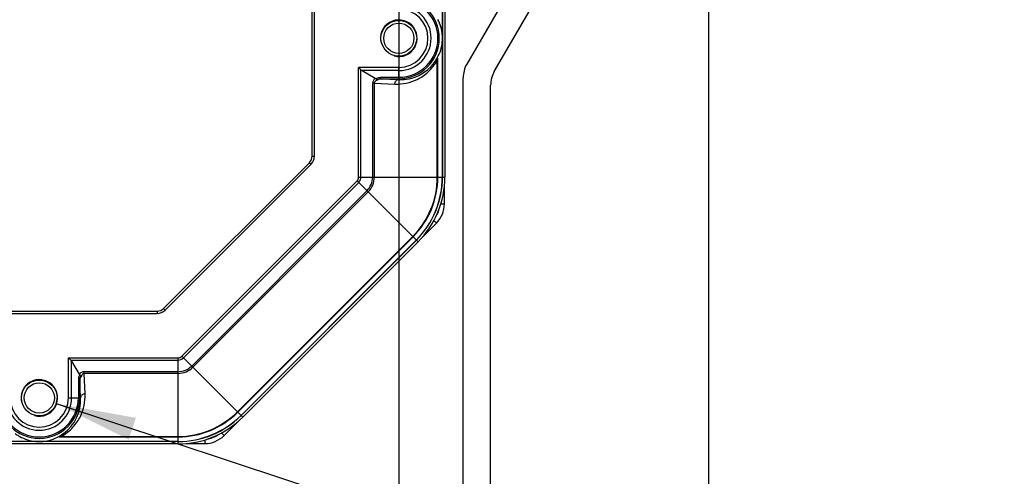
# Model space of a CAD drawing. Header units: millimetres. Extents: x 0 to 420, y 0 to 297.
# Tile 10 of 50: x 140 to 183, y 170 to 190. Entities that reach past the tile are written whole.
import ezdxf

# ---------------------------------------------------------------- set-up
doc = ezdxf.new("R2010")
doc.units = ezdxf.units.MM
doc.header["$LTSCALE"] = 23.1
doc.layers.get('0').update_dxf_attribs({"linetype": 'CONTINUOUS'})
doc.layers.add('02___PRT_ALL_AXES', color=7, linetype='CONTINUOUS')
doc.layers.add('DIM_PILOTEES', color=7, linetype='CONTINUOUS')
doc.styles.get("Standard").update_dxf_attribs({"font": 'txt', "width": 0.7})
doc.dimstyles.new('DIMSTYLE_1', dxfattribs={"dimtxt": 2.5, "dimasz": 3.5, "dimexe": 2, "dimexo": 0, "dimtad": 1, "dimlfac": 2.5, "dimdsep": 46, "dimtxsty": 'Standard', "dimblk": '_FILLED', "dimblk1": '_FILLED', "dimblk2": '_FILLED', "dimcen": 0.09, "dimazin": 2, "dimtp": 0.5, "dimtm": 0.5, "dimtfac": 1, "dimtofl": 0, "dimtmove": 0, "dimatfit": 3, "dimldrblk": '_FILLED', "dimfxl": 0, "dimtolj": 1, "dimarcsym": 0})
doc.dimstyles.new('DIMSTYLE_2', dxfattribs={"dimtxt": 2.5, "dimasz": 3.5, "dimexe": 2, "dimexo": 0, "dimtad": 1, "dimdec": 1, "dimlfac": 2.5, "dimdsep": 46, "dimtxsty": 'Standard', "dimblk": '_FILLED', "dimblk1": '_FILLED', "dimblk2": '_FILLED', "dimcen": 0.09, "dimazin": 2, "dimtp": 0.5, "dimtm": 0.5, "dimtfac": 1, "dimtdec": 1, "dimtofl": 0, "dimtmove": 0, "dimatfit": 3, "dimldrblk": '_FILLED', "dimfxl": 0, "dimtolj": 1, "dimarcsym": 0})
doc.dimstyles.new('DIMSTYLE_4', dxfattribs={"dimtxt": 2.5, "dimasz": 3.5, "dimexe": 2, "dimexo": 0, "dimtad": 1, "dimlfac": 2.5, "dimdsep": 46, "dimtxsty": 'Standard', "dimblk": '_FILLED', "dimblk1": '_FILLED', "dimblk2": '_FILLED', "dimcen": 0.09, "dimazin": 2, "dimtp": 0.1, "dimtm": 0.1, "dimtfac": 1, "dimtofl": 0, "dimtmove": 0, "dimatfit": 3, "dimldrblk": '_FILLED', "dimfxl": 0, "dimtolj": 1, "dimarcsym": 0})

# ---------------------------------------------------------------- blocks, each defined once
blk = doc.blocks.new('_FILLED')
at = {"color": 0, "linetype": 'ByBlock'}
blk.add_solid([(0, 0), (-1, 0.143), (-1, -0.143)], dxfattribs=at)
blk = doc.blocks.new('*D1')
at = {"layer": 'DIM_PILOTEES', "color": 2, "linetype": 'Continuous'}
for p, q in [((63.929, 210.222), (63.929, 113.282)), ((170.409, 210.222), (170.409, 113.282)), ((63.929, 115.282), (117.169, 115.282)), ((170.409, 115.282), (117.169, 115.282))]:
    blk.add_line(p, q, dxfattribs=at)
at = {"layer": 'DIM_PILOTEES', "color": 2, "linetype": 'Continuous', "xscale": 3.5, "yscale": 3.5, "zscale": 3.5, "rotation": 180}
blk.add_blockref('_FILLED', (63.929, 115.282), dxfattribs=at)
at = {"layer": 'DIM_PILOTEES', "color": 2, "linetype": 'Continuous', "xscale": 3.5, "yscale": 3.5, "zscale": 3.5}
blk.add_blockref('_FILLED', (170.409, 115.282), dxfattribs=at)
at = {"layer": 'DIM_PILOTEES', "color": 2, "linetype": 'Continuous', "insert": (117.169, 118.407), "char_height": 2.5, "width": 13.92857, "attachment_point": 2, "line_spacing_factor": 0.9}
blk.add_mtext('{\\ftxt;\\W0.0001;\\H0.0001;\\~}{\\ftxt;\\W3.7142857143;\\H2.5; }{\\ftxt;\\W0.0001;\\H0.0001;\\~}', dxfattribs=at)
blk = doc.blocks.new('*D6')
at = {"layer": 'DIM_PILOTEES', "color": 2, "linetype": 'Continuous'}
for p, q in [((77.46, 236.788), (77.46, 129.632)), ((156.878, 236.788), (156.878, 129.632)), ((77.46, 131.632), (117.169, 131.632)), ((156.878, 131.632), (117.169, 131.632))]:
    blk.add_line(p, q, dxfattribs=at)
at = {"layer": 'DIM_PILOTEES', "color": 2, "linetype": 'Continuous', "xscale": 3.5, "yscale": 3.5, "zscale": 3.5, "rotation": 180}
blk.add_blockref('_FILLED', (77.46, 131.632), dxfattribs=at)
at = {"layer": 'DIM_PILOTEES', "color": 2, "linetype": 'Continuous', "xscale": 3.5, "yscale": 3.5, "zscale": 3.5}
blk.add_blockref('_FILLED', (156.878, 131.632), dxfattribs=at)
at = {"layer": 'DIM_PILOTEES', "color": 2, "linetype": 'Continuous', "insert": (117.169, 134.757), "char_height": 2.5, "width": 12.85714, "attachment_point": 2, "line_spacing_factor": 0.9}
blk.add_mtext('{\\ftxt;\\W0.0001;\\H0.0001;\\~}{\\ftxt;\\W3.4285714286;\\H2.5; }{\\ftxt;\\W0.0001;\\H0.0001;\\~}', dxfattribs=at)
blk = doc.blocks.new('*D8')
at = {"layer": 'DIM_PILOTEES', "color": 2, "linetype": 'Continuous'}
blk.add_line((141.91, 172.834), (181.282, 159.81), dxfattribs=at)
at = {"layer": 'DIM_PILOTEES', "color": 2, "linetype": 'Continuous', "xscale": 3.5, "yscale": 3.5, "zscale": 3.5, "rotation": 161.6951397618}
blk.add_blockref('_FILLED', (141.91, 172.834), dxfattribs=at)
at = {"layer": 'DIM_PILOTEES', "color": 2, "linetype": 'Continuous', "insert": (171.074, 166.478), "char_height": 2.5, "width": 17.67857, "attachment_point": 1, "rotation": 341.6951, "line_spacing_factor": 0.9}
blk.add_mtext('{\\ftxt;\\W0.0001;\\H0.0001;\\~}{\\ftxt;\\W4.7142857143;\\H2.5; }{\\ftxt;\\W0.0001;\\H0.0001;\\~}', dxfattribs=at)

msp = doc.modelspace()

# ---------------------------------------------------------------- linework, layer by layer
at = {"color": 7, "linetype": 'Continuous'}
for p, q in [((158.7865, 242.8514), (158.7865, 182.7251)), ((158.889, 242.8514), (158.889, 182.7251)), ((153.089, 183.6364), (153.089, 241.9401)), ((153.189, 183.6364), (153.189, 241.9401)), ((158.7789, 236.6331), (158.7789, 188.9433)), ((163.5283, 194.0313), (159.8498, 187.66)), ((161.0498, 187.3385), (164.7283, 193.7098)), ((158.7789, 188.6331), (158.7789, 182.7251)), ((158.5603, 187.8356), (158.5801, 187.8356)), ((158.5603, 182.7251), (158.5603, 187.8356)), ((158.5801, 182.7251), (158.5801, 187.8356)), ((156.8778, 187.515), (155.1232, 187.515)), ((155.2227, 187.4155), (155.1232, 187.515)), ((155.1232, 182.7251), (155.1232, 187.515)), ((155.2227, 182.7251), (155.2227, 187.4155)), ((156.8778, 187.3754), (155.2755, 187.3754)), ((155.2755, 187.3754), (155.8444, 187.0407)), ((156.8778, 186.9857), (156.8778, 187.515)), ((155.8056, 186.826), (155.7325, 186.826)), ((155.7325, 186.826), (155.7325, 182.7251)), ((155.8056, 186.826), (156.7053, 186.7858)), ((155.8056, 186.826), (155.8056, 182.7251)), ((156.0872, 187.0814), (156.8778, 187.0814)), ((156.0872, 187.0814), (156.0872, 187.0211)), ((156.0872, 187.0211), (156.8778, 187.0211)), ((156.0872, 187.0211), (156.8778, 186.9857)), ((159.689, 143.5882), (159.689, 187.06)), ((160.889, 143.5882), (160.889, 186.7385)), ((146.6038, 176.9854), (152.9719, 183.3535)), ((146.6745, 176.9147), (153.0426, 183.2828)), ((152.9719, 183.3535), (153.0426, 183.2828)), ((153.089, 183.6364), (153.189, 183.6364)), ((147.3978, 174.9027), (155.0546, 182.5595)), ((147.4681, 174.8323), (155.1249, 182.4892)), ((157.7175, 179.8967), (155.0546, 182.5595)), ((155.1232, 182.7251), (158.889, 182.7251)), ((155.4855, 182.1287), (147.8286, 174.4718)), ((155.5372, 182.077), (147.8803, 174.4201)), ((158.8713, 181.5611), (158.8713, 182.3696)), ((158.7157, 181.5611), (158.8713, 181.5611)), ((157.8478, 180.0407), (158.52, 180.7129)), ((158.4079, 180.825), (158.52, 180.7129)), ((149.8282, 172.4723), (157.485, 180.1291)), ((149.8421, 172.4583), (157.499, 180.1151)), ((157.6396, 179.9746), (149.9827, 172.3177)), ((157.645, 179.9692), (149.9881, 172.3123)), ((157.7175, 179.8967), (150.0606, 172.2398)), ((88.0172, 176.8682), (146.3209, 176.8682)), ((146.3209, 176.8682), (146.3209, 176.7682)), ((146.6038, 176.9854), (146.6745, 176.9147)), ((88.0172, 176.7682), (146.3209, 176.7682)), ((142.4423, 174.8341), (147.2322, 174.8341)), ((142.5418, 174.7346), (142.4423, 174.8341)), ((142.4423, 173.0795), (142.4423, 174.8341)), ((142.5418, 174.7346), (142.519, 174.7572)), ((142.5418, 174.7346), (147.2322, 174.7346)), ((142.5819, 174.6818), (142.9165, 174.1129)), ((142.5819, 173.0795), (142.5819, 174.6818)), ((147.2322, 171.0682), (147.2322, 174.8341)), ((150.0606, 172.2398), (147.3978, 174.9027)), ((142.9362, 173.8701), (142.8759, 173.8701)), ((142.8759, 173.8701), (142.8759, 173.0795)), ((142.9716, 173.0795), (142.9362, 173.8701)), ((142.9362, 173.8701), (142.9362, 173.0795)), ((147.2322, 174.2248), (143.1313, 174.2248)), ((143.1313, 174.1517), (143.1313, 174.2248)), ((147.2322, 174.1517), (143.1313, 174.1517)), ((143.1715, 173.252), (143.1313, 174.1517)), ((142.4423, 173.0795), (142.9716, 173.0795)), ((149.2444, 171.4373), (149.9166, 172.1095)), ((142.1218, 171.3969), (147.2322, 171.397)), ((142.1218, 171.3969), (142.1218, 171.3772)), ((142.1218, 171.3772), (147.2322, 171.3772)), ((148.3962, 171.2416), (148.3962, 171.0859)), ((149.1323, 171.5494), (149.2444, 171.4373)), ((147.2322, 171.1708), (87.1059, 171.1708)), ((147.2322, 171.0682), (87.1059, 171.0682)), ((141.0139, 171.1784), (93.3241, 171.1784)), ((147.2322, 171.1784), (141.3241, 171.1784)), ((147.5877, 171.0859), (148.3962, 171.0859))]:
    msp.add_line(p, q, dxfattribs=at)
for points in [[(155.1558, 187.4824), (155.1394, 187.4988), (155.1232, 187.515)], [(155.2227, 187.4155), (155.2058, 187.4323), (155.1891, 187.4491)], [(142.519, 174.7572), (142.4692, 174.8073), (142.4423, 174.8341)]]:
    msp.add_lwpolyline(points, dxfattribs=at)
for centre, radius in [((156.8778, 188.7882), 0.78), ((156.8778, 188.7882), 0.66), ((141.169, 173.0795), 0.78), ((141.169, 173.0795), 0.66)]:
    msp.add_circle(centre, radius, dxfattribs=at)
for centre, radius, start, end in [((156.8778, 188.7882), 1.7672, 270, 90), ((156.8778, 188.7882), 1.7068, 270, 90), ((156.8778, 188.7882), 1.4128, 270, 90), ((156.8778, 188.7882), 1.2733, 270, 90), ((156.8715, 188.7719), 1.9151, 0.4879, 5.13514), ((157.0503, 188.7887), 1.7356, 330.45172, 354.85681), ((156.8715, 188.8046), 1.9151, 354.86483, 359.51213), ((156.9677, 188.7907), 1.8072, 267.15092, 324.16962), ((160.889, 187.06), 1.2, 150, 180), ((162.089, 186.7385), 1.2, 150, 180), ((152.689, 183.6364), 0.4, 315, 360), ((152.689, 183.6364), 0.5, 315, 360), ((154.889, 182.7251), 0.2342, 315, 360), ((154.889, 182.7251), 0.3336, 315, 360), ((154.889, 182.7251), 0.8435, 315, 360), ((154.889, 182.7251), 0.9166, 315, 360), ((154.889, 182.7251), 3.6713, 315, 360), ((154.889, 182.7251), 3.691, 315, 360), ((154.889, 182.7251), 3.8898, 315, 360), ((154.889, 182.7251), 3.8975, 315, 360), ((154.889, 182.7251), 4, 315, 360), ((157.6716, 181.5612), 1.1997, 315.00309, 359.99691), ((157.6718, 181.5611), 0.9996, 323.89053, 350.76088), ((146.3209, 177.2682), 0.4, 270, 315), ((146.3209, 177.2682), 0.5, 270, 315), ((147.2322, 175.0682), 0.2342, 270, 315), ((147.2322, 175.0682), 0.3336, 270, 315), ((147.2322, 175.0682), 0.8435, 270, 315), ((147.2322, 175.0682), 0.9166, 270, 315), ((141.169, 173.0795), 1.7672, 180, 360), ((141.169, 173.0795), 1.7068, 180, 360), ((141.169, 173.0795), 1.4128, 180, 360), ((141.169, 173.0795), 1.2733, 180, 360), ((141.1667, 172.9896), 1.8071, 305.82506, 2.85041), ((147.2322, 175.0682), 3.6713, 270, 315), ((147.2322, 175.0682), 3.691, 270, 315), ((147.2322, 175.0682), 3.8898, 270, 315), ((147.2322, 175.0682), 3.8975, 270, 315), ((147.2322, 175.0682), 4, 270, 315), ((141.1695, 172.907), 1.7356, 240.45171, 264.85682), ((141.1691, 172.9053), 1.7338, 275.13069, 299.56171), ((148.3961, 172.2857), 1.1997, 270.00309, 314.99691), ((148.3962, 172.2855), 0.9996, 279.23783, 306.11042), ((141.1854, 173.0858), 1.9151, 264.86488, 269.51216), ((141.1527, 173.0858), 1.9151, 270.48784, 275.13512)]:
    msp.add_arc(centre, radius, start, end, dxfattribs=at)
for centre, major_axis, ratio, start_param, end_param in [((157.0381, 188.7882), (1.7477, 0), 0.9957856, 0.0892399, 0.4901285), ((155.5255, 187.515), (0.349, 0), 0.5730452, -2.6212287, -2.3692845), ((142.4423, 174.4318), (0, 0.349), 0.5730452, -0.7723082, -0.5203639)]:
    msp.add_ellipse(centre, major_axis=major_axis, ratio=ratio, start_param=start_param, end_param=end_param, dxfattribs=at)
for points, knots in [([(156.7053, 186.7858), (157.0378, 186.7709), (157.5754, 186.8841), (158.1948, 187.3081), (158.4541, 187.6393), (158.5603, 187.8356)], [0, 0, 0, 0, 0.4475327, 0.69996, 1, 1, 1, 1]), ([(158.4329, 187.7328), (158.4685, 187.7817), (158.5119, 187.848), (158.551, 187.9167), (158.5602, 187.9328)], [0, 0, 0, 0, 0.7649343, 1, 1, 1, 1]), ([(158.5603, 187.8356), (158.5618, 187.8444), (158.5638, 187.8578), (158.5646, 187.8749), (158.5637, 187.885), (158.5584, 187.8913), (158.5502, 187.8893), (158.5433, 187.8817), (158.5339, 187.8721), (158.5218, 187.8565), (158.5066, 187.8359), (158.4884, 187.8103), (158.464, 187.7757), (158.4454, 187.7499), (158.4329, 187.7328)], [0, 0, 0, 0, 0.1030966, 0.1561594, 0.1961645, 0.2196823, 0.2382226, 0.2843684, 0.3369679, 0.3934163, 0.5114953, 0.6328682, 0.7553498, 1, 1, 1, 1]), ([(158.5801, 187.8356), (158.5801, 187.8569), (158.5788, 187.8886), (158.5703, 187.9259), (158.5601, 187.9328)], [0, 0, 0, 0, 0.6350426, 1, 1, 1, 1]), ([(155.8444, 187.0407), (155.8138, 187.0143), (155.7575, 186.9517), (155.7325, 186.8682), (155.7325, 186.826)], [0, 0, 0, 0, 0.4890462, 1, 1, 1, 1]), ([(155.9517, 186.9607), (155.9367, 186.9552), (155.8764, 186.9309), (155.805, 186.8775), (155.8056, 186.826)], [0, 0, 0, 0, 0.2373638, 1, 1, 1, 1]), ([(155.8757, 187.0171), (155.889, 187.0283), (155.9523, 187.0692), (156.03, 187.0814), (156.0872, 187.0814)], [0, 0, 0, 0, 0.2332669, 1, 1, 1, 1]), ([(155.9517, 186.9607), (155.9461, 186.9628), (155.9175, 186.9767), (155.894, 186.999), (155.8757, 187.0171)], [0, 0, 0, 0, 0.1878417, 1, 1, 1, 1]), ([(155.9517, 186.9607), (155.9539, 186.9702), (155.9814, 187.0176), (156.045, 187.0214), (156.0872, 187.0211)], [0, 0, 0, 0, 0.187327, 1, 1, 1, 1]), ([(156.7053, 186.7858), (156.7059, 186.8356), (156.7373, 186.9346), (156.8328, 186.985), (156.8778, 186.9857)], [0, 0, 0, 0, 0.5255065, 1, 1, 1, 1]), ([(142.9397, 174.0822), (142.9284, 174.0688), (142.8885, 174.0048), (142.8759, 173.9274), (142.8759, 173.8701)], [0, 0, 0, 0, 0.2337287, 1, 1, 1, 1]), ([(143.1313, 174.2248), (143.0891, 174.2248), (143.0056, 174.1998), (142.943, 174.1435), (142.9165, 174.1129)], [0, 0, 0, 0, 0.5109235, 1, 1, 1, 1]), ([(142.9966, 174.0056), (142.9871, 174.0034), (142.9397, 173.9759), (142.9358, 173.9123), (142.9362, 173.8701)], [0, 0, 0, 0, 0.1873153, 1, 1, 1, 1]), ([(142.9966, 174.0056), (142.9945, 174.0111), (142.9806, 174.0397), (142.9584, 174.0631), (142.9404, 174.0814)], [0, 0, 0, 0, 0.1878889, 1, 1, 1, 1]), ([(143.1313, 174.1517), (143.1115, 174.1519), (143.0432, 174.121), (143.0136, 174.052), (142.9966, 174.0056)], [0, 0, 0, 0, 0.2853451, 1, 1, 1, 1]), ([(142.1218, 171.3969), (142.318, 171.5032), (142.6493, 171.7625), (143.0733, 172.382), (143.1863, 172.9195), (143.1715, 173.252)], [0, 0, 0, 0, 0.3000634, 0.5524849, 1, 1, 1, 1]), ([(143.1715, 173.252), (143.1216, 173.2514), (143.0227, 173.22), (142.9723, 173.1245), (142.9716, 173.0795)], [0, 0, 0, 0, 0.5255066, 1, 1, 1, 1]), ([(140.1136, 171.5244), (140.1625, 171.4888), (140.2288, 171.4454), (140.2975, 171.4063), (140.3136, 171.3971)], [0, 0, 0, 0, 0.7649343, 1, 1, 1, 1]), ([(142.0245, 171.3972), (142.0406, 171.4063), (142.1093, 171.4454), (142.1755, 171.4888), (142.2244, 171.5243)], [0, 0, 0, 0, 0.2348458, 1, 1, 1, 1]), ([(142.0245, 171.3972), (142.0312, 171.3869), (142.0689, 171.3785), (142.1004, 171.3772), (142.1218, 171.3772)], [0, 0, 0, 0, 0.3644203, 1, 1, 1, 1]), ([(142.2245, 171.5244), (142.2074, 171.5118), (142.1814, 171.4932), (142.1468, 171.4687), (142.1212, 171.4505), (142.0968, 171.4326), (142.0784, 171.4175), (142.0684, 171.4066), (142.0657, 171.3988), (142.0719, 171.3932), (142.0823, 171.393), (142.0994, 171.3932), (142.1129, 171.3954), (142.1217, 171.397)], [0, 0, 0, 0, 0.2450011, 0.3675916, 0.4889984, 0.6070946, 0.7160316, 0.7613774, 0.7796693, 0.8013903, 0.8440253, 0.8964883, 1, 1, 1, 1])]:
    msp.add_open_spline(points, degree=3, knots=knots, dxfattribs=at)
for points in [[(155.8444, 187.0407), (155.8557, 187.0341), (155.8664, 187.0263), (155.8757, 187.0171)], [(142.9397, 174.0822), (142.9306, 174.0913), (142.923, 174.1019), (142.9165, 174.1129)]]:
    msp.add_open_spline(points, degree=3, dxfattribs=at)
at = {"layer": '02___PRT_ALL_AXES', "color": 2, "linetype": 'Continuous'}
for centre in [(156.8778, 188.7882), (141.169, 173.0795)]:
    msp.add_arc(centre, 0.8, 255, 195, dxfattribs=at)
at = {"layer": 'DIM_PILOTEES', "color": 2, "linetype": 'Continuous'}
msp.add_arc((141.169, 173.0795), 0.78, 341.69514, 360, dxfattribs=at)

# ---------------------------------------------------------------- dimensions: what is measured, and where the dimension line sits
for base, p1, p2, text, dimstyle, picture, middle in [((156.8778, 131.6318), (77.4603, 236.7882), (156.8778, 236.7882), '{\\ftxt;\\W0.0001;\\H0.0001;\\~}{\\ftxt;\\W3.4285714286;\\H2.5; }{\\ftxt;\\W0.0001;\\H0.0001;\\~}', 'DIMSTYLE_2', '*D6', (116.8119, 131.6318)), ((170.409, 115.2821), (63.929, 210.2217), (170.409, 210.2217), '{\\ftxt;\\W0.0001;\\H0.0001;\\~}{\\ftxt;\\W3.7142857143;\\H2.5; }{\\ftxt;\\W0.0001;\\H0.0001;\\~}', 'DIMSTYLE_1', '*D1', (116.8119, 115.2821))]:
    dim = msp.add_linear_dim(base=base, p1=p1, p2=p2, text=text, dimstyle=dimstyle, dxfattribs=at)
    dim.commit()
    dim.dimension.update_dxf_attribs({"geometry": picture, "text_midpoint": middle, "dimtype": 160})
dim = msp.add_radius_dim(center=(141.169, 173.0795), mpoint=(141.9096, 172.8345), text='{\\ftxt;\\W0.0001;\\H0.0001;\\~}{\\ftxt;\\W4.7142857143;\\H2.5; }{\\ftxt;\\W0.0001;\\H0.0001;\\~}', dimstyle='DIMSTYLE_4', override={"dimpost": '<>'}, dxfattribs=at)
dim.commit()
dim.dimension.update_dxf_attribs({"geometry": '*D8', "text_midpoint": (176.2804, 161.4642), "dimtype": 164})

doc.saveas('drawing.dxf')
